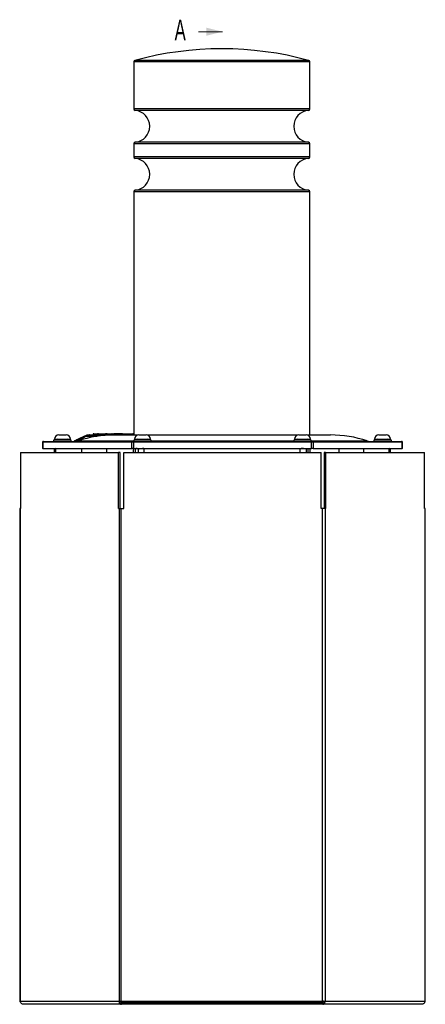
# Model space of a CAD drawing. Header units: millimetres. Extents: x 85 to 136, y 41 to 259.
# Tile 5 of 5: x 85 to 136, y 136 to 259. Entities that reach past the tile are written whole.
import ezdxf

# ---------------------------------------------------------------- set-up
doc = ezdxf.new("R2010")
doc.units = ezdxf.units.MM
doc.styles.add('SLDTEXTSTYLE0', font='TXT', dxfattribs={"width": 0.605})

msp = doc.modelspace()

# ---------------------------------------------------------------- linework, layer by layer
at = {"color": 7, "linetype": 'Continuous', "lineweight": 18}
msp.add_line((107.57, 257.44), (110.57, 257.44), dxfattribs=at)
at = {"color": 8, "linetype": 'Continuous', "lineweight": 25}
for p, q in [((121.17, 253.85), (99.63, 253.85)), ((121.34, 253.85), (121.17, 253.85)), ((121.32, 253.66), (99.48, 253.66)), ((121.48, 253.66), (121.32, 253.66)), ((121.32, 247.8), (99.48, 247.8)), ((121.14, 247.6), (99.67, 247.6)), ((121.3, 247.6), (121.14, 247.6)), ((121.48, 247.8), (121.32, 247.8)), ((121.32, 243.42), (99.48, 243.42)), ((121.14, 243.62), (99.67, 243.62)), ((121.3, 243.62), (121.14, 243.62)), ((121.48, 243.42), (121.32, 243.42)), ((121.32, 241.8), (99.48, 241.8)), ((121.14, 241.6), (99.67, 241.6)), ((121.3, 241.6), (121.14, 241.6)), ((121.48, 241.8), (121.32, 241.8)), ((121.32, 237.42), (99.48, 237.42)), ((121.14, 237.62), (99.67, 237.62)), ((121.3, 237.62), (121.14, 237.62)), ((121.48, 237.42), (121.32, 237.42)), ((94.93, 207.13), (94.93, 207.13)), ((94.93, 207.04), (94.93, 207.04)), ((96.59, 207.01), (96.59, 207)), ((96.85, 207.13), (96.85, 207.13)), ((96.85, 207.04), (96.85, 207.04)), ((97.18, 207.13), (97.16, 207.13)), ((97.18, 207.04), (97.16, 207.04)), ((99.42, 207.13), (99.41, 207.13)), ((99.42, 207.04), (99.41, 207.04)), ((88.11, 206.11), (88.08, 206.11)), ((89.57, 206.5), (91.57, 206.5)), ((92.49, 206.27), (99.47, 206.27)), ((92.71, 206.42), (92.99, 206.42)), ((94.85, 206.84), (93.8, 206.84)), ((99.57, 206.5), (99.7, 206.5)), ((99.7, 206.5), (101.57, 206.5)), ((101.67, 206.27), (119.47, 206.27)), ((119.57, 206.5), (120.57, 206.5)), ((120.57, 206.5), (121.57, 206.5)), ((121.67, 206.27), (128.65, 206.27)), ((129.57, 206.5), (131.44, 206.5)), ((131.44, 206.5), (131.57, 206.5)), ((133.06, 206.11), (133.03, 206.11))]:
    msp.add_line(p, q, dxfattribs=at)
at = {"color": 7, "linetype": 'Continuous', "lineweight": 25}
for p, q in [((99.48, 253.66), (99.48, 247.8)), ((121.48, 247.8), (121.48, 253.66)), ((99.48, 243.42), (99.48, 241.8)), ((121.48, 241.8), (121.48, 243.42)), ((99.48, 237.42), (99.48, 207.01)), ((121.48, 207.01), (121.48, 237.42)), ((90.11, 207.04), (91.03, 207.04)), ((93.95, 207.01), (95, 207.01)), ((94.41, 207.13), (94.41, 207.04)), ((94.51, 207.13), (94.51, 207.04)), ((94.83, 207.13), (94.83, 207.04)), ((94.93, 207.13), (94.93, 207.04)), ((94.94, 207.13), (94.93, 207.13)), ((94.93, 207.13), (94.93, 207.04)), ((94.93, 207.04), (94.94, 207.04)), ((94.94, 207.04), (94.94, 207.13)), ((94.94, 207.13), (94.97, 207.13)), ((94.94, 207.04), (94.97, 207.04)), ((94.96, 207.16), (94.97, 207.16)), ((94.97, 207.13), (94.97, 207.04)), ((95.94, 207.13), (95.07, 207.13)), ((95.07, 207.13), (95.07, 207.04)), ((95.07, 207.04), (95.94, 207.04)), ((95.08, 207.01), (95.08, 207.01)), ((95.12, 207.16), (95.89, 207.16)), ((95.22, 207.01), (95.22, 207.01)), ((95.94, 207.13), (95.94, 207.04)), ((95.95, 207.13), (95.95, 207.04)), ((95.96, 207.16), (95.96, 207.01)), ((95.96, 207.16), (96.06, 207.16)), ((96.02, 207.13), (96.02, 207.04)), ((96.13, 207.13), (96.13, 207.04)), ((96.35, 207.04), (96.35, 207.13)), ((96.39, 207.13), (96.35, 207.13)), ((96.39, 207.04), (96.35, 207.04)), ((96.39, 207.13), (96.39, 207.04)), ((96.49, 207.13), (96.49, 207.04)), ((96.76, 207.16), (96.82, 207.16)), ((96.78, 207.13), (96.78, 207.04)), ((96.85, 207.13), (96.78, 207.13)), ((96.78, 207.04), (96.85, 207.04)), ((96.82, 207.16), (97.19, 207.16)), ((96.85, 207.04), (96.85, 207.13)), ((96.85, 207.04), (96.85, 207.13)), ((96.99, 207.16), (96.99, 207.21)), ((96.99, 207.21), (97.54, 207.21)), ((97.07, 207.01), (99.95, 207.01)), ((97.16, 207.13), (97.16, 207.04)), ((97.54, 207.13), (97.18, 207.13)), ((97.18, 207.13), (97.18, 207.04)), ((97.18, 207.04), (97.54, 207.04)), ((97.19, 207.16), (97.55, 207.16)), ((97.54, 207.16), (97.54, 207.21)), ((97.54, 207.21), (98.09, 207.21)), ((97.54, 207.04), (97.54, 207.13)), ((97.58, 207.13), (97.54, 207.13)), ((97.58, 207.04), (97.54, 207.04)), ((97.55, 207.16), (99.15, 207.16)), ((99.15, 207.13), (97.58, 207.13)), ((97.58, 207.13), (97.58, 207.04)), ((97.58, 207.04), (99.15, 207.04)), ((98.09, 207.16), (98.09, 207.21)), ((99.15, 207.16), (99.2, 207.16)), ((99.15, 207.13), (99.15, 207.04)), ((99.17, 207.13), (99.15, 207.13)), ((99.15, 207.04), (99.17, 207.04)), ((99.17, 207.04), (99.17, 207.13)), ((99.22, 207.13), (99.17, 207.13)), ((99.22, 207.04), (99.17, 207.04)), ((99.2, 207.16), (99.39, 207.16)), ((99.22, 207.13), (99.22, 207.04)), ((99.41, 207.13), (99.22, 207.13)), ((99.22, 207.04), (99.41, 207.04)), ((99.41, 207.04), (99.41, 207.13)), ((99.42, 207.04), (99.42, 207.13)), ((100.11, 207.04), (100.17, 207.04)), ((100.17, 207.04), (101.03, 207.04)), ((101.19, 207.01), (119.95, 207.01)), ((120.11, 207.04), (120.57, 207.04)), ((120.57, 207.04), (121.03, 207.04)), ((121.19, 207.01), (124.07, 207.01)), ((130.11, 207.04), (130.97, 207.04)), ((130.97, 207.04), (131.03, 207.04)), ((88.08, 206.11), (88.08, 205.31)), ((99.25, 206.11), (88.11, 206.11)), ((88.11, 206.11), (88.11, 205.31)), ((88.18, 206.21), (88.2, 206.21)), ((88.2, 206.21), (99.34, 206.21)), ((89.77, 206.43), (89.47, 206.37)), ((89.47, 206.37), (89.47, 206.21)), ((91.67, 206.37), (89.47, 206.37)), ((89.57, 206.5), (89.57, 206.49)), ((89.57, 206.49), (91.57, 206.49)), ((89.96, 206.49), (89.77, 206.45)), ((89.77, 206.45), (89.77, 206.43)), ((91.37, 206.45), (89.77, 206.45)), ((91.37, 206.43), (89.77, 206.43)), ((91.37, 206.45), (91.18, 206.49)), ((91.37, 206.43), (91.37, 206.45)), ((91.67, 206.37), (91.37, 206.43)), ((91.57, 206.49), (91.57, 206.5)), ((91.67, 206.21), (91.67, 206.37)), ((92.02, 206.24), (91.98, 206.21)), ((92.07, 206.27), (92.02, 206.24)), ((92.1, 206.26), (92.02, 206.24)), ((92.19, 206.32), (92.07, 206.27)), ((93.25, 206.84), (92.68, 206.55)), ((93.29, 206.71), (92.71, 206.42)), ((99.25, 205.31), (99.25, 206.11)), ((99.43, 206.11), (99.25, 206.11)), ((99.34, 206.21), (99.43, 206.21)), ((99.43, 206.21), (121.71, 206.21)), ((99.43, 206.21), (99.43, 206.11)), ((99.43, 206.11), (99.43, 205.31)), ((121.71, 206.11), (99.43, 206.11)), ((99.77, 206.43), (99.47, 206.37)), ((99.47, 206.37), (99.47, 206.21)), ((101.67, 206.37), (99.47, 206.37)), ((99.57, 206.5), (99.57, 206.49)), ((99.57, 206.49), (99.7, 206.49)), ((99.7, 206.49), (101.57, 206.49)), ((99.96, 206.49), (99.77, 206.45)), ((99.77, 206.45), (99.77, 206.43)), ((101.37, 206.45), (99.77, 206.45)), ((101.37, 206.43), (99.77, 206.43)), ((101.37, 206.45), (101.18, 206.49)), ((101.37, 206.43), (101.37, 206.45)), ((101.67, 206.37), (101.37, 206.43)), ((101.57, 206.49), (101.57, 206.5)), ((101.67, 206.21), (101.67, 206.37)), ((119.77, 206.43), (119.47, 206.37)), ((119.47, 206.37), (119.47, 206.21)), ((121.67, 206.37), (119.47, 206.37)), ((119.57, 206.5), (119.57, 206.49)), ((119.57, 206.49), (120.57, 206.49)), ((119.96, 206.49), (119.77, 206.45)), ((119.77, 206.45), (119.77, 206.43)), ((121.37, 206.45), (119.77, 206.45)), ((121.37, 206.43), (119.77, 206.43)), ((120.57, 206.49), (121.57, 206.49)), ((121.37, 206.45), (121.18, 206.49)), ((121.37, 206.43), (121.37, 206.45)), ((121.67, 206.37), (121.37, 206.43)), ((121.57, 206.49), (121.57, 206.5)), ((121.67, 206.21), (121.67, 206.37)), ((121.71, 206.21), (121.71, 206.11)), ((121.71, 206.21), (121.8, 206.21)), ((121.71, 205.31), (121.71, 206.11)), ((121.89, 206.11), (121.71, 206.11)), ((121.8, 206.21), (132.94, 206.21)), ((121.89, 206.11), (121.89, 205.31)), ((133.03, 206.11), (121.89, 206.11)), ((129.77, 206.43), (129.47, 206.37)), ((129.47, 206.37), (129.47, 206.21)), ((129.62, 206.37), (129.47, 206.37)), ((129.57, 206.5), (129.57, 206.49)), ((129.57, 206.49), (131.44, 206.49)), ((131.67, 206.37), (129.62, 206.37)), ((129.96, 206.49), (129.77, 206.45)), ((129.77, 206.45), (129.77, 206.43)), ((129.88, 206.45), (129.77, 206.45)), ((129.88, 206.43), (129.77, 206.43)), ((131.37, 206.45), (129.88, 206.45)), ((131.37, 206.43), (129.88, 206.43)), ((131.37, 206.45), (131.18, 206.49)), ((131.37, 206.43), (131.37, 206.45)), ((131.67, 206.37), (131.37, 206.43)), ((131.44, 206.49), (131.57, 206.49)), ((131.57, 206.49), (131.57, 206.5)), ((131.67, 206.21), (131.67, 206.37)), ((132.94, 206.21), (132.96, 206.21)), ((133.03, 205.31), (133.03, 206.11)), ((133.06, 205.31), (133.06, 206.11)), ((85.34, 204.81), (85.34, 197.81)), ((85.34, 204.81), (97.59, 204.81)), ((88.11, 205.31), (88.08, 205.31)), ((88.11, 205.31), (99.25, 205.31)), ((89.72, 205.31), (89.59, 205.23)), ((89.59, 204.81), (89.59, 205.23)), ((89.76, 204.81), (89.76, 205.31)), ((92.96, 205.31), (92.96, 204.81)), ((96.06, 205.31), (96.06, 204.81)), ((97.59, 197.81), (97.59, 204.81)), ((97.77, 204.81), (97.59, 204.81)), ((97.77, 197.81), (97.77, 204.81)), ((98.22, 197.81), (98.22, 204.81)), ((98.22, 204.81), (122.92, 204.81)), ((99.43, 205.31), (99.25, 205.31)), ((99.41, 205.31), (99.41, 204.81)), ((99.43, 205.31), (121.71, 205.31)), ((99.72, 205.31), (99.67, 205.28)), ((99.67, 205.31), (99.67, 204.81)), ((100.08, 204.81), (100.08, 205.23)), ((100.77, 204.81), (100.77, 205.31)), ((120.27, 204.81), (120.27, 205.31)), ((121.06, 204.81), (121.06, 205.23)), ((121.23, 205.31), (121.23, 204.81)), ((121.49, 205.31), (121.49, 204.81)), ((121.89, 205.31), (121.71, 205.31)), ((121.89, 205.31), (133.03, 205.31)), ((122.92, 197.81), (122.92, 204.81)), ((123.45, 204.81), (123.27, 204.81)), ((123.27, 204.81), (123.27, 197.81)), ((123.45, 204.81), (123.45, 197.81)), ((123.45, 204.81), (135.8, 204.81)), ((125.09, 205.31), (125.09, 204.81)), ((128.19, 205.31), (128.19, 204.81)), ((131.38, 204.81), (131.38, 205.31)), ((131.55, 205.23), (131.42, 205.31)), ((131.55, 204.81), (131.55, 205.23)), ((133.06, 205.31), (133.03, 205.31)), ((135.8, 197.81), (135.8, 204.81)), ((85.23, 197.81), (85.23, 136.21)), ((85.28, 197.81), (85.23, 197.81)), ((85.28, 197.81), (85.28, 136.21)), ((85.34, 197.81), (85.28, 197.81)), ((97.59, 197.81), (97.64, 197.81)), ((97.64, 197.81), (97.64, 136.21)), ((97.64, 197.81), (97.87, 197.81)), ((97.87, 197.81), (97.87, 136.21)), ((97.87, 197.81), (98.22, 197.81)), ((123.04, 197.81), (122.92, 197.81)), ((123.04, 197.81), (123.04, 136.21)), ((123.39, 197.81), (123.04, 197.81)), ((123.39, 197.81), (123.39, 136.21)), ((123.45, 197.81), (123.39, 197.81)), ((135.86, 197.81), (135.8, 197.81)), ((135.86, 197.81), (135.86, 136.21)), ((135.91, 197.81), (135.86, 197.81)), ((135.91, 136.21), (135.91, 197.81)), ((85.23, 136.21), (85.28, 136.21)), ((85.28, 136.21), (97.64, 136.21)), ((97.93, 135.81), (85.69, 135.81)), ((97.64, 136.21), (97.87, 136.21)), ((97.87, 136.21), (123.04, 136.21)), ((97.93, 136.01), (97.93, 135.81)), ((107.31, 136.01), (97.93, 136.01)), ((107.31, 135.81), (97.93, 135.81)), ((107.31, 135.81), (107.31, 136.01)), ((116.24, 136.01), (107.31, 136.01)), ((107.75, 135.81), (107.31, 135.81)), ((107.75, 135.81), (107.75, 136.01)), ((113.4, 135.81), (107.75, 135.81)), ((113.4, 135.81), (113.4, 136.01)), ((113.66, 135.81), (113.4, 135.81)), ((113.66, 135.81), (113.66, 136.01)), ((123.1, 135.81), (113.66, 135.81)), ((123.1, 136.01), (116.24, 136.01)), ((123.04, 136.21), (123.39, 136.21)), ((123.1, 136.01), (123.1, 135.81)), ((135.45, 135.81), (123.1, 135.81)), ((123.39, 136.21), (135.86, 136.21)), ((135.86, 136.21), (135.91, 136.21))]:
    msp.add_line(p, q, dxfattribs=at)
at = {"color": 7, "linetype": 'Continuous', "lineweight": 25, "flags": 128}
for points in [[(96.36, 207.01), (96.36, 207.01), (96.36, 207.01), (96.35, 207.02), (96.35, 207.02), (96.35, 207.02), (96.35, 207.03), (96.35, 207.03), (96.35, 207.04)], [(97.18, 207.04), (97.18, 207.03), (97.18, 207.03), (97.18, 207.02), (97.18, 207.02), (97.18, 207.02), (97.18, 207.01), (97.18, 207.01), (97.17, 207.01)], [(97.19, 207.16), (97.19, 207.16), (97.19, 207.16), (97.19, 207.16), (97.19, 207.15), (97.18, 207.15), (97.18, 207.14), (97.18, 207.14), (97.18, 207.13)], [(97.55, 207.16), (97.55, 207.16), (97.55, 207.16), (97.55, 207.16), (97.55, 207.15), (97.55, 207.15), (97.55, 207.14), (97.54, 207.14), (97.54, 207.13)], [(97.54, 207.04), (97.54, 207.03), (97.54, 207.03), (97.54, 207.02), (97.54, 207.02), (97.54, 207.02), (97.54, 207.01), (97.54, 207.01), (97.54, 207.01)]]:
    msp.add_lwpolyline(points, dxfattribs=at)
at = {"color": 8, "linetype": 'Continuous', "lineweight": 25, "flags": 128}
for points in [[(92.71, 206.42), (92.7, 206.46), (92.69, 206.49), (92.68, 206.51), (92.67, 206.53), (92.67, 206.55), (92.68, 206.55), (92.68, 206.55)], [(93.29, 206.71), (93.27, 206.74), (93.26, 206.77), (93.25, 206.8), (93.25, 206.82), (93.25, 206.83), (93.25, 206.84), (93.25, 206.84)]]:
    msp.add_lwpolyline(points, dxfattribs=at)
at = {"color": 7, "linetype": 'Continuous', "lineweight": 25}
for centre, radius, start, end in [((110.48, 214.23), 41.08, 74.6826, 105.3174), ((99.68, 253.66), 0.2, 105.3174, 180), ((121.28, 253.66), 0.2, 0, 74.6826), ((99.68, 247.8), 0.2, 180, 264.7841), ((99.48, 245.61), 2, 275.2159, 84.7841), ((121.48, 245.61), 2, 95.2159, 264.7841), ((121.28, 247.8), 0.2, 275.2159, 0), ((99.68, 243.42), 0.2, 95.2159, 180), ((121.28, 243.42), 0.2, 0, 84.7841), ((99.68, 241.8), 0.2, 180, 264.7841), ((99.48, 239.61), 2, 275.2159, 84.7841), ((121.48, 239.61), 2, 95.2159, 264.7841), ((121.28, 241.8), 0.2, 275.2159, 0), ((99.68, 237.42), 0.2, 95.2159, 180), ((121.28, 237.42), 0.2, 0, 84.7841), ((90.11, 206.5), 0.54, 90, 180), ((91.03, 206.5), 0.54, 0, 90), ((97.07, 192.51), 14.5, 90, 108.4277), ((94, 206.82), 0.2, 106.0129, 173.7692), ((94.38, 207.04), 0.03, 270.0637, 0.616), ((94.44, 207.13), 0.03, 89.9945, 180.443), ((95.06, 206.82), 0.2, 106.0129, 173.7692), ((94.9, 207.04), 0.03, 270, 0), ((94.9, 207.04), 0.0299, 270.2253, 0.2236), ((94.91, 207.04), 0.0299, 270.2253, 0.2236), ((94.96, 207.13), 0.03, 90, 180), ((94.96, 207.13), 0.0299, 90.2253, 180.2236), ((94.97, 207.13), 0.0299, 90.2253, 180.2236), ((94.92, 207.14), 0.0547, 352.2923, 24.473), ((95.02, 207.03), 0.0547, 172.2923, 204.473), ((95.99, 207.04), 0.03, 270.2282, 0.9835), ((96.05, 207.13), 0.03, 89.9047, 180.6174), ((96.36, 207.04), 0.0295, 270.9944, 0.961), ((96.75, 207.13), 0.0282, 356.1902, 85.5974), ((96.81, 207.04), 0.0282, 176.1887, 265.5981), ((96.82, 207.13), 0.03, 0, 90), ((96.82, 207.13), 0.0282, 356.1887, 85.5981), ((96.88, 207.04), 0.03, 180, 270), ((96.87, 207.04), 0.0282, 176.1887, 265.5981), ((97.13, 207.04), 0.03, 270, 0), ((97.19, 207.13), 0.03, 90, 180), ((97.55, 207.13), 0.03, 360, 90), ((97.61, 207.04), 0.03, 180, 270), ((99.15, 207.04), 0.0269, 280.2699, 7.4773), ((99.2, 207.13), 0.0269, 100.2699, 187.4773), ((99.19, 207.13), 0.0282, 356.1887, 85.5981), ((99.25, 207.04), 0.0282, 176.1887, 265.5981), ((99.39, 207.13), 0.03, 0, 90), ((99.38, 207.13), 0.0282, 356.1887, 85.5981), ((99.44, 207.04), 0.0282, 176.1887, 265.5981), ((99.45, 207.04), 0.03, 180, 270), ((100.11, 206.5), 0.54, 90, 180), ((101.03, 206.5), 0.54, 0, 90), ((120.11, 206.5), 0.54, 90, 180), ((121.03, 206.5), 0.54, 0, 90), ((124.07, 192.51), 14.5, 71.5723, 90), ((130.11, 206.5), 0.54, 90, 180), ((131.03, 206.5), 0.54, 0, 90), ((88.18, 206.11), 0.1, 90, 180), ((88.21, 206.12), 0.094, 94.4019, 183.8113), ((92, 206.34), 0.13, 273.282, 320.6134), ((92.04, 206.17), 0.103, 55.7076, 76.6139), ((92.14, 207.31), 1.1, 270, 288.4277), ((99.35, 206.12), 0.094, 94.4019, 183.8113), ((121.79, 206.12), 0.094, 356.1887, 85.5981), ((129, 207.31), 1.1, 251.5723, 270), ((132.94, 206.12), 0.094, 356.1887, 85.5981), ((132.96, 206.11), 0.1, 0, 90)]:
    msp.add_arc(centre, radius, start, end, dxfattribs=at)
for centre, major_axis, ratio, start_param, end_param in [((95.02, 207.04), (0.0494, 0), 0.606988, 4.712389, 6.283185), ((95.12, 207.13), (0.0494, 0), 0.606988, 1.570796, 3.141593), ((95.89, 207.13), (0.0611, 0), 0.490891, 0.561636, 1.570796), ((95.93, 207.04), (0, 0.03), 0.550685, 3.141593, 4.712389), ((95.96, 207.13), (0, 0.03), 0.550685, 1.00916, 1.570796), ((95.93, 207.13), (0, 0.03), 0.553402, 4.712389, 5.274025), ((95.96, 207.04), (0, 0.03), 0.553402, 1.570796, 3.141593), ((93.35, 206.71), (1.53, 0.49), 0.053302, 3.744167, 4.265428), ((93.42, 205.74), (0.851, 0.934), 0.682578, 0.556535, 1.050476)]:
    msp.add_ellipse(centre, major_axis=major_axis, ratio=ratio, start_param=start_param, end_param=end_param, dxfattribs=at)
for points, knots in [([(93.95, 207.01), (93.91, 207.01), (93.8, 207.01), (93.63, 206.98), (93.44, 206.92), (93.31, 206.87), (93.25, 206.84)], [0, 0, 0, 0, 0.164202, 0.441018, 0.722955, 1, 1, 1, 1]), ([(94.48, 207.16), (94.47, 207.16), (94.45, 207.16), (94.44, 207.16), (94.44, 207.16)], [0, 0, 0, 0, 0.395098, 1, 1, 1, 1]), ([(94.44, 207.16), (94.44, 207.16), (94.44, 207.16), (94.45, 207.16), (94.47, 207.16), (94.5, 207.16), (94.52, 207.16), (94.53, 207.16)], [0, 0, 0, 0, 0.03678, 0.251766, 0.580716, 0.911258, 1, 1, 1, 1]), ([(94.51, 207.04), (94.51, 207.04), (94.51, 207.03), (94.51, 207.02), (94.51, 207.01), (94.5, 207.01), (94.5, 207.01), (94.5, 207.01), (94.5, 207.01)], [0, 0, 0, 0, 0.214492, 0.428982, 0.643535, 0.858218, 0.972427, 1, 1, 1, 1]), ([(94.51, 207.13), (94.51, 207.13), (94.51, 207.14), (94.52, 207.15), (94.52, 207.16), (94.52, 207.16), (94.53, 207.16), (94.53, 207.16), (94.53, 207.16)], [0, 0, 0, 0, 0.214492, 0.4289818, 0.6435339, 0.858217, 0.9724871, 1, 1, 1, 1]), ([(94.83, 207.13), (94.81, 207.13), (94.76, 207.13), (94.68, 207.13), (94.59, 207.13), (94.54, 207.13), (94.51, 207.13)], [0, 0, 0, 0, 0.205061, 0.492974, 0.75541, 1, 1, 1, 1]), ([(94.51, 207.04), (94.54, 207.04), (94.59, 207.04), (94.68, 207.04), (94.76, 207.04), (94.81, 207.04), (94.83, 207.04)], [0, 0, 0, 0, 0.221518, 0.507027, 0.766953, 1, 1, 1, 1]), ([(94.53, 207.16), (94.55, 207.16), (94.6, 207.16), (94.68, 207.16), (94.75, 207.16), (94.8, 207.16), (94.82, 207.16)], [0, 0, 0, 0, 0.2282069, 0.4831699, 0.7817634, 1, 1, 1, 1]), ([(94.83, 207.13), (94.83, 207.13), (94.83, 207.14), (94.83, 207.15), (94.82, 207.16), (94.82, 207.16), (94.82, 207.16), (94.82, 207.16), (94.82, 207.16)], [0, 0, 0, 0, 0.214643, 0.429285, 0.643929, 0.858577, 0.932952, 1, 1, 1, 1]), ([(94.82, 207.16), (94.83, 207.16), (94.85, 207.16), (94.88, 207.16), (94.91, 207.16), (94.93, 207.16), (94.94, 207.16)], [0, 0, 0, 0, 0.239169, 0.517008, 0.785652, 1, 1, 1, 1]), ([(94.83, 207.04), (94.83, 207.04), (94.83, 207.03), (94.83, 207.02), (94.84, 207.01), (94.84, 207.01), (94.84, 207.01), (94.84, 207.01), (94.84, 207.01)], [0, 0, 0, 0, 0.214643, 0.429285, 0.643929, 0.858577, 0.932952, 1, 1, 1, 1]), ([(94.95, 207.16), (94.95, 207.16), (94.95, 207.16), (94.94, 207.16), (94.94, 207.16), (94.94, 207.16), (94.94, 207.16)], [0, 0, 0, 0, 0.0324828, 0.6155263, 0.9085968, 1, 1, 1, 1]), ([(94.97, 207.16), (95, 207.16), (95.04, 207.16), (95.1, 207.16), (95.12, 207.16), (95.14, 207.16)], [0, 0, 0, 0, 0.468405, 0.69444, 1, 1, 1, 1]), ([(95, 207.01), (95.25, 207.01), (95.74, 207.01), (96.42, 207.01), (96.85, 207.01), (97.05, 207.01)], [0, 0, 0, 0, 0.341614, 0.685073, 1, 1, 1, 1]), ([(96.09, 207.16), (96.08, 207.16), (96.06, 207.16), (96.06, 207.16), (96.05, 207.16)], [0, 0, 0, 0, 0.406411, 1, 1, 1, 1]), ([(96.06, 207.16), (96.06, 207.16), (96.06, 207.16), (96.08, 207.16), (96.12, 207.16), (96.14, 207.16), (96.15, 207.16)], [0, 0, 0, 0, 0.228022, 0.543981, 0.861367, 1, 1, 1, 1]), ([(96.12, 207.01), (96.12, 207.01), (96.12, 207.01), (96.12, 207.01), (96.13, 207.01), (96.13, 207.02), (96.13, 207.03), (96.13, 207.04), (96.13, 207.04)], [0, 0, 0, 0, 0.030517, 0.141644, 0.356319, 0.570907, 0.785453, 1, 1, 1, 1]), ([(96.15, 207.16), (96.15, 207.16), (96.15, 207.16), (96.14, 207.16), (96.14, 207.16), (96.14, 207.15), (96.13, 207.14), (96.13, 207.13), (96.13, 207.13)], [0, 0, 0, 0, 0.030473, 0.141644, 0.356319, 0.570907, 0.785453, 1, 1, 1, 1]), ([(96.35, 207.13), (96.34, 207.13), (96.31, 207.13), (96.27, 207.13), (96.21, 207.13), (96.17, 207.13), (96.14, 207.13), (96.13, 207.13)], [0, 0, 0, 0, 0.117888, 0.418472, 0.594666, 0.901485, 1, 1, 1, 1]), ([(96.13, 207.04), (96.15, 207.04), (96.19, 207.04), (96.26, 207.04), (96.31, 207.04), (96.34, 207.04), (96.35, 207.04)], [0, 0, 0, 0, 0.264411, 0.581268, 0.883508, 1, 1, 1, 1]), ([(96.15, 207.16), (96.15, 207.16), (96.18, 207.16), (96.21, 207.16), (96.26, 207.16), (96.32, 207.16), (96.37, 207.16), (96.4, 207.16), (96.41, 207.16)], [0, 0, 0, 0, 0.066596, 0.2663054, 0.3806288, 0.5729444, 0.8797846, 1, 1, 1, 1]), ([(96.35, 207.13), (96.35, 207.13), (96.35, 207.13), (96.35, 207.14), (96.35, 207.14), (96.36, 207.15), (96.37, 207.15), (96.39, 207.16), (96.4, 207.16), (96.41, 207.16), (96.41, 207.16)], [0, 0, 0, 0, 0.029404, 0.077049, 0.088024, 0.19315, 0.315064, 0.649505, 0.996188, 1, 1, 1, 1]), ([(96.41, 207.16), (96.41, 207.16), (96.41, 207.16), (96.4, 207.16), (96.4, 207.16), (96.39, 207.15), (96.39, 207.14), (96.39, 207.14), (96.39, 207.13), (96.39, 207.13), (96.39, 207.13)], [0, 0, 0, 0, 0.0038613, 0.3550027, 0.6904557, 0.808919, 0.911769, 0.9206934, 0.9702558, 1, 1, 1, 1]), ([(96.49, 207.13), (96.48, 207.13), (96.45, 207.13), (96.41, 207.13), (96.4, 207.13), (96.39, 207.13)], [0, 0, 0, 0, 0.24316, 0.656596, 1, 1, 1, 1]), ([(96.39, 207.04), (96.4, 207.04), (96.41, 207.04), (96.43, 207.04), (96.46, 207.04), (96.48, 207.04), (96.49, 207.04), (96.49, 207.04)], [0, 0, 0, 0, 0.343478, 0.473302, 0.914413, 0.989757, 1, 1, 1, 1]), ([(96.41, 207.16), (96.41, 207.16), (96.42, 207.16), (96.42, 207.16), (96.44, 207.16), (96.47, 207.16), (96.49, 207.16), (96.5, 207.16)], [0, 0, 0, 0, 0.261596, 0.402393, 0.623606, 0.859263, 1, 1, 1, 1]), ([(96.47, 207.01), (96.47, 207.01), (96.47, 207.01), (96.48, 207.01), (96.48, 207.01), (96.48, 207.02), (96.49, 207.03), (96.49, 207.04), (96.49, 207.04)], [0, 0, 0, 0, 0.030033, 0.141662, 0.356338, 0.570921, 0.78546, 1, 1, 1, 1]), ([(96.5, 207.16), (96.5, 207.16), (96.5, 207.16), (96.5, 207.16), (96.49, 207.16), (96.49, 207.15), (96.49, 207.14), (96.49, 207.13), (96.49, 207.13)], [0, 0, 0, 0, 0.029987, 0.141662, 0.356338, 0.570921, 0.78546, 1, 1, 1, 1]), ([(96.78, 207.13), (96.77, 207.13), (96.74, 207.13), (96.69, 207.13), (96.63, 207.13), (96.57, 207.13), (96.52, 207.13), (96.49, 207.13), (96.49, 207.13)], [0, 0, 0, 0, 0.23975, 0.436268, 0.601659, 0.763193, 0.943015, 1, 1, 1, 1]), ([(96.49, 207.04), (96.51, 207.04), (96.54, 207.04), (96.61, 207.04), (96.67, 207.04), (96.72, 207.04), (96.76, 207.04), (96.78, 207.04), (96.78, 207.04)], [0, 0, 0, 0, 0.179901, 0.3433237, 0.5109748, 0.6802559, 0.8893711, 1, 1, 1, 1]), ([(96.5, 207.16), (96.51, 207.16), (96.53, 207.16), (96.57, 207.16), (96.62, 207.16), (96.67, 207.16), (96.72, 207.16), (96.74, 207.16), (96.76, 207.16)], [0, 0, 0, 0, 0.0579076, 0.2312621, 0.3879318, 0.5449923, 0.7406038, 1, 1, 1, 1]), ([(99.15, 207.13), (99.15, 207.13), (99.15, 207.14), (99.15, 207.15), (99.15, 207.15), (99.15, 207.16), (99.15, 207.16), (99.15, 207.16), (99.15, 207.16)], [0, 0, 0, 0, 0.139566, 0.278481, 0.474199, 0.746464, 0.993944, 1, 1, 1, 1]), ([(99.15, 207.01), (99.15, 207.01), (99.15, 207.01), (99.15, 207.01), (99.15, 207.02), (99.15, 207.02), (99.15, 207.03), (99.15, 207.04), (99.15, 207.04)], [0, 0, 0, 0, 0.006083, 0.249534, 0.52273, 0.719953, 0.859645, 1, 1, 1, 1]), ([(92.68, 206.55), (92.63, 206.53), (92.52, 206.48), (92.36, 206.4), (92.24, 206.35), (92.19, 206.33)], [0, 0, 0, 0, 0.2680829, 0.6818945, 1, 1, 1, 1]), ([(89.76, 205.29), (89.72, 205.28), (89.66, 205.28), (89.61, 205.24), (89.59, 205.23)], [0, 0, 0, 0, 0.680238, 1, 1, 1, 1]), ([(99.83, 205.31), (99.83, 205.31), (99.78, 205.31), (99.73, 205.3), (99.68, 205.28), (99.67, 205.27)], [0, 0, 0, 0, 0.102569, 0.776766, 1, 1, 1, 1]), ([(100.08, 205.23), (100.04, 205.26), (99.96, 205.3), (99.88, 205.31), (99.83, 205.31)], [0, 0, 0, 0, 0.495458, 1, 1, 1, 1]), ([(100.57, 205.31), (100.44, 205.3), (100.27, 205.29), (100.11, 205.24), (100.08, 205.23)], [0, 0, 0, 0, 0.780477, 1, 1, 1, 1]), ([(100.77, 205.29), (100.74, 205.3), (100.68, 205.31), (100.61, 205.31), (100.57, 205.31)], [0, 0, 0, 0, 0.409571, 1, 1, 1, 1]), ([(120.57, 205.31), (120.56, 205.31), (120.47, 205.31), (120.37, 205.3), (120.28, 205.28), (120.27, 205.28)], [0, 0, 0, 0, 0.11532, 0.873326, 1, 1, 1, 1]), ([(121.06, 205.23), (120.98, 205.26), (120.82, 205.3), (120.65, 205.31), (120.57, 205.31)], [0, 0, 0, 0, 0.495458, 1, 1, 1, 1]), ([(121.23, 205.29), (121.19, 205.29), (121.13, 205.28), (121.08, 205.24), (121.06, 205.23)], [0, 0, 0, 0, 0.68234, 1, 1, 1, 1]), ([(131.55, 205.23), (131.51, 205.26), (131.46, 205.29), (131.4, 205.3), (131.38, 205.3)], [0, 0, 0, 0, 0.719973, 1, 1, 1, 1]), ([(85.69, 135.81), (85.64, 135.81), (85.56, 135.82), (85.44, 135.9), (85.35, 136), (85.3, 136.11), (85.29, 136.18), (85.28, 136.21)], [0, 0, 0, 0, 0.218297, 0.436606, 0.654915, 0.873224, 1, 1, 1, 1]), ([(97.64, 136.21), (97.64, 136.16), (97.64, 136.07), (97.69, 135.95), (97.76, 135.86), (97.85, 135.82), (97.91, 135.81), (97.93, 135.81)], [0, 0, 0, 0, 0.218297, 0.436606, 0.654915, 0.873224, 1, 1, 1, 1]), ([(97.81, 136.21), (97.81, 136.19), (97.8, 136.14), (97.82, 136.08), (97.86, 136.03), (97.9, 136.01), (97.92, 136.01), (97.93, 136.01)], [0, 0, 0, 0, 0.228928, 0.457855, 0.686699, 0.915543, 1, 1, 1, 1]), ([(123.1, 135.81), (123.13, 135.81), (123.21, 135.82), (123.3, 135.9), (123.36, 136), (123.39, 136.11), (123.39, 136.18), (123.39, 136.21)], [0, 0, 0, 0, 0.218297, 0.436606, 0.654915, 0.873224, 1, 1, 1, 1]), ([(123.1, 136.01), (123.12, 136.01), (123.15, 136.02), (123.19, 136.06), (123.22, 136.11), (123.22, 136.17), (123.22, 136.2), (123.21, 136.21)], [0, 0, 0, 0, 0.228928, 0.457855, 0.686699, 0.915543, 1, 1, 1, 1]), ([(135.86, 136.21), (135.85, 136.16), (135.83, 136.07), (135.76, 135.95), (135.66, 135.86), (135.55, 135.82), (135.48, 135.81), (135.45, 135.81)], [0, 0, 0, 0, 0.218297, 0.436606, 0.654915, 0.873224, 1, 1, 1, 1])]:
    msp.add_open_spline(points, degree=3, knots=knots, dxfattribs=at)
at = {"color": 8, "linetype": 'Continuous', "lineweight": 25}
for points, knots in [([(94.51, 207.13), (94.51, 207.13), (94.48, 207.13), (94.44, 207.13), (94.42, 207.13), (94.41, 207.13), (94.41, 207.13), (94.41, 207.13)], [0, 0, 0, 0, 0.089156, 0.422835, 0.749122, 0.959064, 1, 1, 1, 1]), ([(94.41, 207.04), (94.41, 207.04), (94.41, 207.04), (94.43, 207.04), (94.45, 207.04), (94.49, 207.04), (94.51, 207.04)], [0, 0, 0, 0, 0.253175, 0.315271, 0.690615, 1, 1, 1, 1]), ([(94.93, 207.13), (94.93, 207.13), (94.92, 207.13), (94.89, 207.13), (94.86, 207.13), (94.84, 207.13), (94.83, 207.13)], [0, 0, 0, 0, 0.055801, 0.375973, 0.710565, 1, 1, 1, 1]), ([(94.83, 207.04), (94.84, 207.04), (94.86, 207.04), (94.89, 207.04), (94.92, 207.04), (94.93, 207.04), (94.93, 207.04)], [0, 0, 0, 0, 0.286767, 0.624009, 0.946688, 1, 1, 1, 1]), ([(95.07, 207.13), (95.07, 207.13), (95.04, 207.13), (95.01, 207.13), (94.97, 207.13)], [0, 0, 0, 0, 0.025405, 1, 1, 1, 1]), ([(94.97, 207.04), (94.97, 207.04), (95, 207.04), (95.04, 207.04), (95.07, 207.04), (95.07, 207.04)], [0, 0, 0, 0, 0.020912, 0.974023, 1, 1, 1, 1]), ([(96.13, 207.13), (96.13, 207.13), (96.1, 207.13), (96.05, 207.13), (96.03, 207.13), (96.03, 207.13), (96.03, 207.13)], [0, 0, 0, 0, 0.137148, 0.459648, 0.776043, 1, 1, 1, 1]), ([(96.03, 207.04), (96.03, 207.04), (96.03, 207.04), (96.04, 207.04), (96.07, 207.04), (96.11, 207.04), (96.13, 207.04)], [0, 0, 0, 0, 0.226225, 0.377549, 0.691062, 1, 1, 1, 1])]:
    msp.add_open_spline(points, degree=3, knots=knots, dxfattribs=at)
at = {"color": 7, "linetype": 'Continuous', "lineweight": 18}
msp.add_solid([(110.57, 257.44), (108.57, 257.94), (108.57, 256.94)], dxfattribs=at)

# ---------------------------------------------------------------- texts
at = {"color": 7, "linetype": 'Continuous', "insert": (104.59, 258.95), "char_height": 2.57, "attachment_point": 1, "style": 'SLDTEXTSTYLE0'}
msp.add_mtext('A', dxfattribs=at)

doc.saveas('drawing.dxf')
